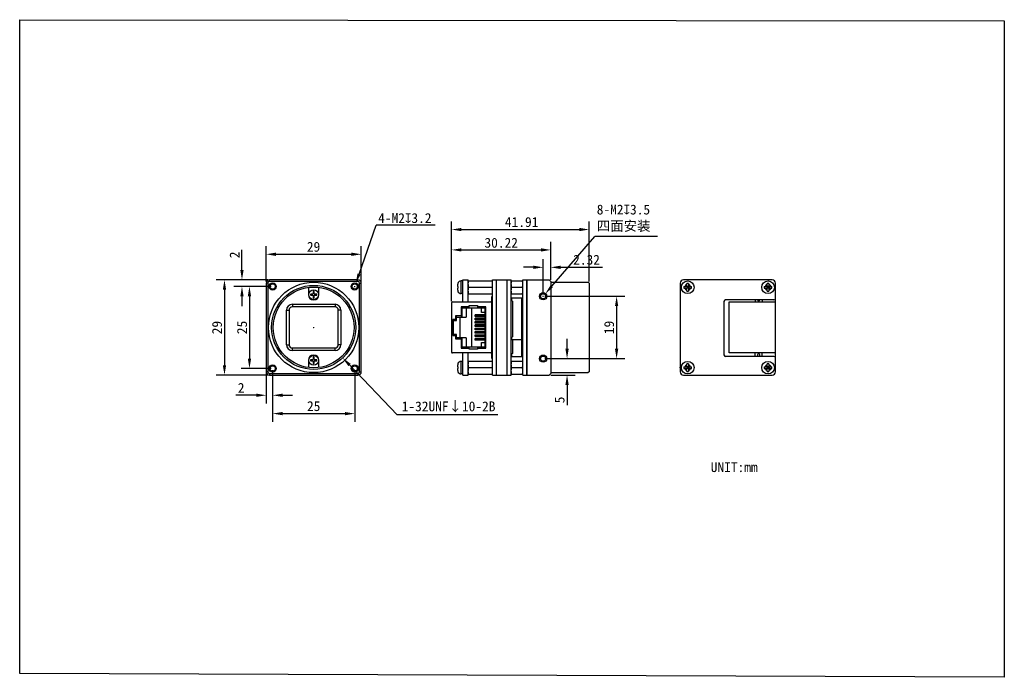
# Model space of a CAD drawing. Header units: millimetres. Extents: x 1 to 301, y 28 to 228.
import ezdxf

# ---------------------------------------------------------------- set-up
doc = ezdxf.new("R2010")
doc.units = ezdxf.units.MM
doc.header["$LTSCALE"] = 16.335
doc.header["$PDMODE"] = 3
doc.header["$PDSIZE"] = 8
doc.layers.get('0').update_dxf_attribs({"linetype": 'CONTINUOUS'})
doc.layers.get('Defpoints').update_dxf_attribs({"linetype": 'CONTINUOUS'})
for name, color, linetype in [('00_COMPONENTS', 7, 'CONTINUOUS'), ('50_ALL_DETAILS', 7, 'CONTINUOUS'), ('51__DRAFT_DIMS', 7, 'CONTINUOUS')]:
    doc.layers.add(name, color=color, linetype=linetype)
doc.layers.add('AM_5', color=3, linetype='CONTINUOUS', lineweight=25)
doc.styles.get("Standard").update_dxf_attribs({"font": 'simfang.ttf'})
doc.dimstyles.new('DIMSTYLE_1', dxfattribs={"dimtxt": 3, "dimasz": 3, "dimexe": 2.5, "dimexo": 0.5, "dimgap": 0.75, "dimtad": 1, "dimdsep": 46, "dimtxsty": 'Standard', "dimblk": '_FILLED', "dimcen": 0.09, "dimclrd": 252, "dimclre": 252, "dimclrt": 252, "dimazin": 2, "dimtp": 0.2, "dimtm": 0.2, "dimtfac": 1, "dimtofl": 0, "dimtmove": 0, "dimatfit": 3, "dimldrblk": '_FILLED', "dimfxl": 1, "dimtolj": 1, "dimarcsym": 0})
doc.dimstyles.new('DIMSTYLE_2', dxfattribs={"dimtxt": 3, "dimasz": 3, "dimexe": 2.5, "dimexo": 0.5, "dimgap": 0.75, "dimtad": 1, "dimdsep": 46, "dimtxsty": 'Standard', "dimblk": '_FILLED', "dimcen": 0.09, "dimclrd": 252, "dimclre": 252, "dimclrt": 252, "dimazin": 2, "dimtp": 0.3, "dimtm": 0.3, "dimtfac": 1, "dimtofl": 0, "dimtmove": 0, "dimatfit": 3, "dimldrblk": '_FILLED', "dimfxl": 1, "dimtolj": 1, "dimarcsym": 0})
doc.dimstyles.new('DIMSTYLE_3', dxfattribs={"dimtxt": 3, "dimasz": 3, "dimexe": 2.5, "dimexo": 0.5, "dimtad": 1, "dimdsep": 46, "dimtxsty": 'Standard', "dimblk": '_FILLED', "dimcen": 0.09, "dimclrd": 252, "dimclre": 252, "dimclrt": 252, "dimazin": 2, "dimtp": 0.1, "dimtm": 0.1, "dimtfac": 1, "dimtofl": 0, "dimtmove": 0, "dimatfit": 1, "dimldrblk": '_FILLED', "dimfxl": 1, "dimtolj": 1, "dimarcsym": 0})
doc.dimstyles.get("Standard").update_dxf_attribs({"dimtxt": 3, "dimasz": 3, "dimexe": 2.5, "dimexo": 0.5, "dimtad": 1, "dimdsep": 46, "dimtxsty": 'Standard', "dimblk": '_FILLED', "dimcen": 0.09, "dimclrd": 252, "dimclre": 252, "dimclrt": 252, "dimazin": 2, "dimtol": 1, "dimtp": 0.01, "dimtm": 0.01, "dimtfac": 1, "dimtofl": 0, "dimtmove": 0, "dimatfit": 3, "dimldrblk": '_FILLED', "dimfxl": 1, "dimtolj": 1, "dimarcsym": 0})
doc.dimstyles.new('STANDARD$0', dxfattribs={"dimtxt": 3, "dimasz": 3, "dimexe": 2.5, "dimexo": 0.5, "dimtad": 1, "dimdsep": 46, "dimtxsty": 'Standard', "dimblk": '_FILLED', "dimcen": 0.09, "dimclrd": 252, "dimclre": 252, "dimclrt": 252, "dimazin": 2, "dimtol": 1, "dimtp": 0.01, "dimtm": 0.01, "dimtfac": 1, "dimtofl": 0, "dimtmove": 0, "dimatfit": 3, "dimldrblk": '_FILLED', "dimfxl": 1, "dimtolj": 1, "dimarcsym": 0})

# ---------------------------------------------------------------- blocks, each defined once
blk = doc.blocks.new('_FILLED')
at = {"color": 0, "linetype": 'ByBlock'}
blk.add_solid([(0, 0), (-1, 0.167), (-1, -0.167)], dxfattribs=at)
blk = doc.blocks.new('*D1')
at = {"layer": '51__DRAFT_DIMS', "color": 252, "lineweight": -2}
for p, q in [((76.74, 148.93), (61.06, 148.93)), ((63.56, 145.93), (63.56, 122.93)), ((76.74, 119.93), (61.06, 119.93))]:
    blk.add_line(p, q, dxfattribs=at)
at = {"layer": 'Defpoints', "color": 0}
for p in [(77.24, 148.93), (63.56, 119.93), (77.24, 119.93)]:
    blk.add_point(p, dxfattribs=at)
at = {"layer": '51__DRAFT_DIMS', "color": 252, "linetype": 'ByBlock', "lineweight": -2, "xscale": 3, "yscale": 3, "zscale": 3}
for p, rotation in [((63.56, 148.93), 89.99999999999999), ((63.56, 119.93), 270)]:
    blk.add_blockref('_FILLED', p, dxfattribs=dict(at, rotation=rotation))
at = {"layer": '51__DRAFT_DIMS', "color": 252, "insert": (59.77, 134.39), "char_height": 3, "attachment_point": 2, "rotation": 90}
blk.add_mtext('\\A1;29', dxfattribs=at)
blk = doc.blocks.new('*D2')
at = {"layer": '51__DRAFT_DIMS', "color": 252, "lineweight": -2}
for p, q in [((76.24, 148.43), (76.24, 159.23)), ((105.24, 148.43), (105.24, 159.23)), ((79.24, 156.73), (102.24, 156.73))]:
    blk.add_line(p, q, dxfattribs=at)
at = {"layer": 'Defpoints', "color": 0}
for p in [(105.24, 156.73), (76.24, 147.93), (105.24, 147.93)]:
    blk.add_point(p, dxfattribs=at)
at = {"layer": '51__DRAFT_DIMS', "color": 252, "lineweight": -2, "xscale": 3, "yscale": 3, "zscale": 3, "rotation": 180}
blk.add_blockref('_FILLED', (76.24, 156.73), dxfattribs=at)
at = {"layer": '51__DRAFT_DIMS', "color": 252, "lineweight": -2, "xscale": 3, "yscale": 3, "zscale": 3}
blk.add_blockref('_FILLED', (105.24, 156.73), dxfattribs=at)
at = {"layer": '51__DRAFT_DIMS', "color": 252, "insert": (90.7, 160.51), "char_height": 3, "attachment_point": 2}
blk.add_mtext('\\A1;29', dxfattribs=at)
blk = doc.blocks.new('*D3')
at = {"layer": '51__DRAFT_DIMS', "color": 252, "lineweight": -2}
for p, q in [((132.76, 142.4), (132.76, 166.76)), ((174.67, 148.4), (174.67, 166.76)), ((135.76, 164.26), (171.67, 164.26))]:
    blk.add_line(p, q, dxfattribs=at)
at = {"layer": 'Defpoints', "color": 0}
for p in [(174.67, 164.26), (174.67, 147.9), (132.76, 141.9)]:
    blk.add_point(p, dxfattribs=at)
at = {"layer": '51__DRAFT_DIMS', "color": 252, "linetype": 'ByBlock', "lineweight": -2, "xscale": 3, "yscale": 3, "zscale": 3, "rotation": 180}
blk.add_blockref('_FILLED', (132.76, 164.26), dxfattribs=at)
at = {"layer": '51__DRAFT_DIMS', "color": 252, "linetype": 'ByBlock', "lineweight": -2, "xscale": 3, "yscale": 3, "zscale": 3}
blk.add_blockref('_FILLED', (174.67, 164.26), dxfattribs=at)
at = {"layer": '51__DRAFT_DIMS', "color": 252, "insert": (154.1, 168.06), "char_height": 3, "attachment_point": 2}
blk.add_mtext('\\A1;41.91', dxfattribs=at)
blk = doc.blocks.new('*D4')
at = {"layer": '51__DRAFT_DIMS', "color": 252, "lineweight": -2}
for p in [(104.56, 150.7), (127.74, 165.58)]:
    blk.add_line(p, (109.76, 165.58), dxfattribs=at)
at = {"layer": '51__DRAFT_DIMS', "color": 252}
for p, q in [((103.24, 146.84), (103.24, 147.02)), ((103.15, 146.93), (103.33, 146.93))]:
    blk.add_line(p, q, dxfattribs=at)
at = {"layer": 'Defpoints', "color": 0}
for p in [(103.57, 147.87), (102.91, 145.98)]:
    blk.add_point(p, dxfattribs=at)
at = {"layer": '51__DRAFT_DIMS', "color": 252, "linetype": 'ByBlock', "lineweight": -2, "xscale": 3, "yscale": 3, "zscale": 3, "rotation": 250.7332682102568}
blk.add_blockref('_FILLED', (103.57, 147.87), dxfattribs=at)
at = {"layer": '51__DRAFT_DIMS', "color": 252, "insert": (110.38, 169.26), "char_height": 3, "attachment_point": 1}
blk.add_mtext('\\A1;{4-M2{\\fgdt;x}3.2}', dxfattribs=at)
blk = doc.blocks.new('*D5')
at = {"layer": '51__DRAFT_DIMS', "color": 252, "lineweight": -2}
for p in [(163.27, 146.96), (195.49, 162.19)]:
    blk.add_line(p, (176.37, 162.19), dxfattribs=at)
at = {"layer": '51__DRAFT_DIMS', "color": 252}
for p, q in [((160.66, 143.84), (160.66, 144.02)), ((160.57, 143.93), (160.75, 143.93))]:
    blk.add_line(p, q, dxfattribs=at)
at = {"layer": 'Defpoints', "color": 0}
for p in [(161.31, 144.69), (160.01, 143.17)]:
    blk.add_point(p, dxfattribs=at)
at = {"layer": '51__DRAFT_DIMS', "color": 252, "linetype": 'ByBlock', "lineweight": -2, "xscale": 3, "yscale": 3, "zscale": 3, "rotation": 229.3091651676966}
blk.add_blockref('_FILLED', (161.31, 144.69), dxfattribs=at)
at = {"layer": '51__DRAFT_DIMS', "color": 252, "insert": (176.99, 171.86), "char_height": 3, "attachment_point": 1}
blk.add_mtext('\\A1;{8-M2{\\fgdt;x}3.5\\P四面安装}', dxfattribs=at)
blk = doc.blocks.new('*D12')
at = {"layer": 'AM_5', "color": 252, "lineweight": -2}
for p, q in [((132.76, 142.4), (132.76, 160.56)), ((162.98, 148.93), (162.98, 160.56)), ((135.76, 158.06), (159.98, 158.06))]:
    blk.add_line(p, q, dxfattribs=at)
at = {"layer": 'Defpoints', "color": 0}
for p in [(162.98, 158.06), (162.98, 148.43), (132.76, 141.9)]:
    blk.add_point(p, dxfattribs=at)
at = {"layer": 'AM_5', "color": 252, "linetype": 'ByBlock', "lineweight": -2, "xscale": 3, "yscale": 3, "zscale": 3, "rotation": 180}
blk.add_blockref('_FILLED', (132.76, 158.06), dxfattribs=at)
at = {"layer": 'AM_5', "color": 252, "linetype": 'ByBlock', "lineweight": -2, "xscale": 3, "yscale": 3, "zscale": 3}
blk.add_blockref('_FILLED', (162.98, 158.06), dxfattribs=at)
at = {"layer": 'AM_5', "color": 252, "insert": (147.87, 160.21), "char_height": 3, "attachment_point": 5}
blk.add_mtext('\\A1;30.22', dxfattribs=at)
blk = doc.blocks.new('*D14')
at = {"color": 252, "lineweight": -2}
for p, q in [((161.16, 143.93), (185.54, 143.93)), ((183.04, 140.93), (183.04, 127.93)), ((161.16, 124.93), (185.54, 124.93))]:
    blk.add_line(p, q, dxfattribs=at)
at = {"layer": 'Defpoints', "color": 0}
for p in [(160.66, 143.93), (160.66, 124.93), (183.04, 124.93)]:
    blk.add_point(p, dxfattribs=at)
at = {"color": 252, "linetype": 'ByBlock', "lineweight": -2, "xscale": 3, "yscale": 3, "zscale": 3}
for p, rotation in [((183.04, 143.93), 90), ((183.04, 124.93), 270)]:
    blk.add_blockref('_FILLED', p, dxfattribs=dict(at, rotation=rotation))
at = {"color": 252, "insert": (180.77, 134.43), "char_height": 3, "attachment_point": 5, "rotation": 90}
blk.add_mtext('\\A1;19{}{{\\H0.7x;}{}}', dxfattribs=at)
blk = doc.blocks.new('*D15')
at = {"color": 252, "lineweight": -2}
for p, q in [((167.94, 127.93), (167.94, 130.93)), ((161.16, 124.93), (170.44, 124.93)), ((162.98, 119.93), (170.44, 119.93)), ((167.94, 116.93), (167.94, 110.77))]:
    blk.add_line(p, q, dxfattribs=at)
at = {"layer": 'Defpoints', "color": 0}
for p in [(160.66, 124.93), (162.48, 119.93), (167.94, 119.93)]:
    blk.add_point(p, dxfattribs=at)
at = {"color": 252, "linetype": 'ByBlock', "lineweight": -2, "xscale": 3, "yscale": 3, "zscale": 3}
for p, rotation in [((167.94, 124.93), 270), ((167.94, 119.93), 90)]:
    blk.add_blockref('_FILLED', p, dxfattribs=dict(at, rotation=rotation))
at = {"color": 252, "insert": (165.67, 112.35), "char_height": 3, "attachment_point": 5, "rotation": 90}
blk.add_mtext('\\A1;5', dxfattribs=at)
blk = doc.blocks.new('*D16')
at = {"color": 252, "lineweight": -2}
for p, q in [((160.66, 144.43), (160.66, 155.25)), ((162.98, 148.93), (162.98, 155.25)), ((157.66, 152.75), (154.66, 152.75)), ((165.98, 152.75), (178.76, 152.75))]:
    blk.add_line(p, q, dxfattribs=at)
at = {"layer": 'Defpoints', "color": 0}
for p in [(162.98, 152.75), (162.98, 148.43), (160.66, 143.93)]:
    blk.add_point(p, dxfattribs=at)
at = {"color": 252, "linetype": 'ByBlock', "lineweight": -2, "xscale": 3, "yscale": 3, "zscale": 3}
blk.add_blockref('_FILLED', (160.66, 152.75), dxfattribs=at)
at = {"color": 252, "linetype": 'ByBlock', "lineweight": -2, "xscale": 3, "yscale": 3, "zscale": 3, "rotation": 180}
blk.add_blockref('_FILLED', (162.98, 152.75), dxfattribs=at)
at = {"color": 252, "insert": (173.87, 155.03), "char_height": 3, "attachment_point": 5}
blk.add_mtext('\\A1;2.32', dxfattribs=at)
blk = doc.blocks.new('*D17')
at = {"color": 252, "lineweight": -2}
for p, q in [((77.74, 146.93), (68.67, 146.93)), ((71.17, 143.93), (71.17, 124.93)), ((77.74, 121.93), (68.67, 121.93))]:
    blk.add_line(p, q, dxfattribs=at)
at = {"layer": 'Defpoints', "color": 0}
for p in [(78.24, 146.93), (71.17, 121.93), (78.24, 121.93)]:
    blk.add_point(p, dxfattribs=at)
at = {"color": 252, "linetype": 'ByBlock', "lineweight": -2, "xscale": 3, "yscale": 3, "zscale": 3}
for p, rotation in [((71.17, 146.93), 90), ((71.17, 121.93), 270)]:
    blk.add_blockref('_FILLED', p, dxfattribs=dict(at, rotation=rotation))
at = {"color": 252, "insert": (68.91, 134.43), "char_height": 3, "attachment_point": 5, "rotation": 90}
blk.add_mtext('\\A1;25', dxfattribs=at)
blk = doc.blocks.new('*D18')
at = {"color": 252, "lineweight": -2}
for p, q in [((78.24, 121.43), (78.24, 105.67)), ((103.24, 121.43), (103.24, 105.67)), ((81.24, 108.17), (100.24, 108.17))]:
    blk.add_line(p, q, dxfattribs=at)
at = {"layer": 'Defpoints', "color": 0}
for p in [(78.24, 121.93), (103.24, 121.93), (103.24, 108.17)]:
    blk.add_point(p, dxfattribs=at)
at = {"color": 252, "linetype": 'ByBlock', "lineweight": -2, "xscale": 3, "yscale": 3, "zscale": 3, "rotation": 180}
blk.add_blockref('_FILLED', (78.24, 108.17), dxfattribs=at)
at = {"color": 252, "linetype": 'ByBlock', "lineweight": -2, "xscale": 3, "yscale": 3, "zscale": 3}
blk.add_blockref('_FILLED', (103.24, 108.17), dxfattribs=at)
at = {"color": 252, "insert": (90.74, 110.44), "char_height": 3, "attachment_point": 5}
blk.add_mtext('\\A1;25', dxfattribs=at)
blk = doc.blocks.new('*D19')
at = {"color": 252, "lineweight": -2}
for p, q in [((76.24, 121.43), (76.24, 111.27)), ((78.24, 121.43), (78.24, 111.27)), ((73.24, 113.77), (67.04, 113.77)), ((81.24, 113.77), (84.24, 113.77))]:
    blk.add_line(p, q, dxfattribs=at)
at = {"layer": 'Defpoints', "color": 0}
for p in [(76.24, 121.93), (78.24, 121.93), (76.24, 113.77)]:
    blk.add_point(p, dxfattribs=at)
at = {"color": 252, "linetype": 'ByBlock', "lineweight": -2, "xscale": 3, "yscale": 3, "zscale": 3}
blk.add_blockref('_FILLED', (76.24, 113.77), dxfattribs=at)
at = {"color": 252, "linetype": 'ByBlock', "lineweight": -2, "xscale": 3, "yscale": 3, "zscale": 3, "rotation": 180}
blk.add_blockref('_FILLED', (78.24, 113.77), dxfattribs=at)
at = {"color": 252, "insert": (68.64, 116.02), "char_height": 3, "attachment_point": 5}
blk.add_mtext('\\A1;2', dxfattribs=at)
blk = doc.blocks.new('*D20')
at = {"color": 252, "lineweight": -2}
for p, q in [((68.89, 151.93), (68.89, 158.13)), ((76.74, 148.93), (66.39, 148.93)), ((77.74, 146.93), (66.39, 146.93)), ((68.89, 143.93), (68.89, 140.93))]:
    blk.add_line(p, q, dxfattribs=at)
at = {"layer": 'Defpoints', "color": 0}
for p in [(77.24, 148.93), (68.89, 146.93), (78.24, 146.93)]:
    blk.add_point(p, dxfattribs=at)
at = {"color": 252, "linetype": 'ByBlock', "lineweight": -2, "xscale": 3, "yscale": 3, "zscale": 3}
for p, rotation in [((68.89, 148.93), 270), ((68.89, 146.93), 90)]:
    blk.add_blockref('_FILLED', p, dxfattribs=dict(at, rotation=rotation))
at = {"color": 252, "insert": (66.64, 156.53), "char_height": 3, "attachment_point": 5, "rotation": 90}
blk.add_mtext('\\A1;2', dxfattribs=at)
blk = doc.blocks.new('*D35')
at = {"color": 252}
for p, q in [((90.65, 134.43), (90.83, 134.43)), ((90.74, 134.34), (90.74, 134.52))]:
    blk.add_line(p, q, dxfattribs=at)
at = {"color": 252, "lineweight": -2}
for p in [(101.64, 123), (146.87, 107.76)]:
    blk.add_line(p, (116.18, 107.76), dxfattribs=at)
at = {"layer": 'Defpoints', "color": 0}
for p in [(81.9, 143.69), (99.57, 125.17)]:
    blk.add_point(p, dxfattribs=at)
at = {"color": 252, "linetype": 'ByBlock', "lineweight": -2, "xscale": 3, "yscale": 3, "zscale": 3, "rotation": 133.6556058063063}
blk.add_blockref('_FILLED', (99.57, 125.17), dxfattribs=at)
at = {"color": 252, "insert": (131.84, 110.21), "char_height": 3, "attachment_point": 5}
blk.add_mtext('\\A1;1-32UNF↓10-2B{}{{\\H0.7x;}{}}', dxfattribs=at)

msp = doc.modelspace()

# ---------------------------------------------------------------- linework, layer by layer
for p, q in [((1.164, 228.206), (301.163, 227.826)), ((1.166, 28.998), (1.164, 228.206)), ((301.163, 227.826), (301.163, 27.826)), ((301.163, 27.826), (1.166, 28.998))]:
    msp.add_line(p, q)
at = {"layer": '00_COMPONENTS', "color": 7}
for p, q in [((76.737, 147.928), (76.237, 147.928)), ((76.237, 147.928), (76.237, 120.928)), ((76.737, 147.928), (76.737, 120.928)), ((104.237, 148.928), (77.237, 148.928)), ((77.237, 148.428), (77.237, 148.928)), ((104.237, 148.428), (77.237, 148.428)), ((104.237, 148.428), (104.237, 148.928)), ((104.737, 147.928), (105.237, 147.928)), ((104.737, 120.928), (104.737, 147.928)), ((105.237, 120.928), (105.237, 147.928)), ((134.63, 146.928), (134.63, 147.569)), ((134.66, 147.848), (134.666, 147.842)), ((135.63, 144.753), (135.63, 148.603)), ((136.16, 148.603), (135.63, 148.603)), ((136.16, 142.203), (136.16, 148.928)), ((136.16, 148.928), (137.76, 148.928)), ((137.76, 142.203), (137.76, 148.928)), ((137.76, 148.678), (145.26, 148.678)), ((145.26, 148.928), (150.86, 148.928)), ((145.26, 119.928), (145.26, 148.928)), ((146.46, 119.928), (146.46, 148.928)), ((149.66, 119.928), (149.66, 148.928)), ((150.86, 119.928), (150.86, 148.928)), ((150.86, 148.678), (154.46, 148.678)), ((154.46, 148.928), (155.66, 148.928)), ((154.46, 119.928), (154.46, 148.928)), ((155.66, 119.928), (155.66, 148.928)), ((155.66, 148.828), (155.76, 148.928)), ((155.76, 148.928), (162.48, 148.928)), ((155.76, 119.928), (155.76, 148.928)), ((162.98, 148.428), (162.48, 148.928)), ((162.98, 148.428), (162.98, 120.428)), ((162.98, 148.201), (174.37, 148.201)), ((174.67, 147.901), (174.37, 148.201)), ((174.67, 147.901), (174.67, 120.956)), ((202.451, 147.928), (202.451, 120.928)), ((230.451, 148.928), (203.451, 148.928)), ((204.363, 147.016), (205.039, 146.34)), ((204.363, 146.34), (205.039, 147.016)), ((204.451, 147.228), (204.451, 147.842)), ((204.951, 147.842), (204.951, 147.228)), ((228.863, 147.016), (229.539, 146.34)), ((228.863, 146.34), (229.539, 147.016)), ((228.951, 147.228), (228.951, 147.842)), ((229.451, 147.842), (229.451, 147.228)), ((231.451, 120.928), (231.451, 147.928)), ((89.137, 146.472), (89.137, 144.428)), ((90.457, 144.608), (89.891, 144.608)), ((89.891, 144.248), (90.457, 144.248)), ((90.557, 145.274), (90.557, 144.708)), ((90.557, 144.148), (90.557, 143.582)), ((90.917, 144.708), (90.917, 145.274)), ((90.917, 143.582), (90.917, 144.148)), ((91.583, 144.608), (91.017, 144.608)), ((91.017, 144.248), (91.583, 144.248)), ((92.337, 144.428), (92.337, 146.472)), ((134.63, 146.928), (134.666, 146.928)), ((134.63, 145.788), (134.63, 146.428)), ((134.666, 146.428), (134.63, 146.428)), ((134.666, 145.514), (134.66, 145.509)), ((136.16, 144.753), (135.63, 144.753)), ((137.76, 144.678), (145.26, 144.678)), ((137.86, 146.678), (145.16, 146.678)), ((150.86, 144.678), (154.46, 144.678)), ((150.96, 146.678), (154.36, 146.678)), ((203.537, 146.928), (204.151, 146.928)), ((203.537, 146.428), (204.151, 146.428)), ((204.451, 146.928), (204.451, 146.428)), ((204.951, 146.928), (204.451, 146.928)), ((204.951, 146.678), (204.451, 146.678)), ((204.951, 146.428), (204.451, 146.428)), ((204.451, 145.514), (204.451, 146.128)), ((204.701, 146.928), (204.701, 146.428)), ((204.951, 146.928), (204.951, 146.428)), ((204.951, 146.128), (204.951, 145.514)), ((205.251, 146.928), (205.865, 146.928)), ((205.251, 146.428), (205.865, 146.428)), ((228.037, 146.928), (228.651, 146.928)), ((228.037, 146.428), (228.651, 146.428)), ((229.451, 146.928), (228.951, 146.928)), ((228.951, 146.928), (228.951, 146.428)), ((229.451, 146.678), (228.951, 146.678)), ((229.451, 146.428), (228.951, 146.428)), ((228.951, 145.514), (228.951, 146.128)), ((229.201, 146.928), (229.201, 146.428)), ((229.451, 146.928), (229.451, 146.428)), ((229.451, 146.128), (229.451, 145.514)), ((229.751, 146.928), (230.365, 146.928)), ((229.751, 146.428), (230.365, 146.428)), ((84.237, 141.478), (97.237, 141.478)), ((84.237, 141.478), (84.237, 140.678)), ((97.237, 141.478), (97.237, 140.678)), ((132.76, 141.903), (132.76, 126.953)), ((133.06, 142.203), (144.76, 142.203)), ((138.16, 141.088), (140.66, 141.088)), ((138.16, 140.388), (138.16, 141.088)), ((140.66, 141.088), (140.66, 140.388)), ((145.06, 143.903), (145.26, 143.903)), ((145.06, 124.953), (145.06, 143.903)), ((154.41, 143.308), (151.06, 143.308)), ((151.06, 143.308), (151.06, 142.508)), ((151.31, 142.408), (151.06, 142.508)), ((151.31, 142.408), (151.31, 131.608)), ((154.11, 125.628), (154.11, 143.308)), ((215.751, 142.328), (215.751, 126.128)), ((230.951, 142.828), (216.251, 142.828)), ((217.331, 142.203), (231.331, 142.203)), ((217.331, 126.653), (217.331, 142.203)), ((225.231, 142.828), (225.231, 142.203)), ((227.431, 142.828), (227.431, 142.203)), ((231.331, 142.203), (231.331, 126.653)), ((82.437, 139.678), (83.237, 139.678)), ((82.437, 129.178), (82.437, 139.678)), ((83.237, 139.678), (83.237, 129.178)), ((97.237, 140.678), (84.237, 140.678)), ((99.037, 139.678), (98.237, 139.678)), ((98.237, 129.178), (98.237, 139.678)), ((99.037, 139.678), (99.037, 129.178)), ((136.01, 140.388), (135.66, 140.738)), ((135.66, 140.738), (135.66, 137.928)), ((138.16, 140.738), (135.66, 140.738)), ((136.01, 137.578), (136.01, 140.388)), ((136.01, 140.388), (142.86, 140.388)), ((137.21, 140.388), (137.21, 137.578)), ((138.86, 140.388), (138.86, 128.468)), ((139.96, 138.253), (142.86, 138.253)), ((139.96, 137.743), (139.96, 138.253)), ((142.86, 138.238), (139.96, 138.238)), ((143.21, 140.738), (140.66, 140.738)), ((141.86, 138.988), (141.86, 140.388)), ((142.86, 138.988), (141.86, 138.988)), ((142.251, 138.238), (142.251, 137.788)), ((142.86, 140.388), (143.21, 140.738)), ((142.86, 140.388), (142.86, 128.468)), ((143.21, 128.118), (143.21, 140.738)), ((133.31, 136.528), (133.11, 136.878)), ((133.91, 136.878), (133.11, 136.878)), ((133.11, 136.878), (133.11, 131.978)), ((133.31, 136.528), (134.26, 136.528)), ((133.31, 132.328), (133.31, 136.528)), ((133.91, 137.928), (134.26, 137.578)), ((135.66, 137.928), (133.91, 137.928)), ((133.91, 137.928), (133.91, 136.878)), ((133.91, 136.878), (134.26, 136.528)), ((134.26, 137.578), (137.21, 137.578)), ((134.26, 136.528), (134.26, 137.578)), ((135.31, 137.578), (135.31, 131.278)), ((136.01, 137.578), (135.66, 137.928)), ((142.86, 137.788), (139.96, 137.788)), ((142.86, 137.743), (139.96, 137.743)), ((139.96, 137.233), (142.86, 137.233)), ((139.96, 136.723), (139.96, 137.233)), ((142.86, 137.218), (139.96, 137.218)), ((142.86, 136.768), (139.96, 136.768)), ((142.86, 136.723), (139.96, 136.723)), ((139.96, 136.213), (142.86, 136.213)), ((139.96, 135.703), (139.96, 136.213)), ((142.86, 136.198), (139.96, 136.198)), ((142.86, 135.748), (139.96, 135.748)), ((142.86, 135.703), (139.96, 135.703)), ((139.96, 135.193), (142.86, 135.193)), ((139.96, 134.683), (139.96, 135.193)), ((142.86, 135.178), (139.96, 135.178)), ((142.251, 137.218), (142.251, 136.768)), ((142.251, 136.198), (142.251, 135.748)), ((142.251, 135.178), (142.251, 134.728)), ((133.11, 131.978), (133.31, 132.328)), ((134.26, 132.328), (133.31, 132.328)), ((133.91, 131.978), (134.26, 132.328)), ((134.26, 131.278), (134.26, 132.328)), ((142.86, 134.728), (139.96, 134.728)), ((142.86, 134.683), (139.96, 134.683)), ((139.96, 134.173), (142.86, 134.173)), ((139.96, 133.663), (139.96, 134.173)), ((142.86, 134.158), (139.96, 134.158)), ((142.86, 133.708), (139.96, 133.708)), ((142.86, 133.663), (139.96, 133.663)), ((139.96, 133.153), (142.86, 133.153)), ((139.96, 132.643), (139.96, 133.153)), ((142.86, 133.138), (139.96, 133.138)), ((142.86, 132.688), (139.96, 132.688)), ((142.86, 132.643), (139.96, 132.643)), ((139.96, 132.133), (142.86, 132.133)), ((139.96, 131.623), (139.96, 132.133)), ((142.86, 132.118), (139.96, 132.118)), ((142.251, 134.158), (142.251, 133.708)), ((142.251, 133.138), (142.251, 132.688)), ((142.251, 132.118), (142.251, 131.668)), ((82.437, 129.178), (83.237, 129.178)), ((99.037, 129.178), (98.237, 129.178)), ((133.11, 131.978), (133.91, 131.978)), ((133.91, 131.978), (133.91, 130.928)), ((134.26, 131.278), (133.91, 130.928)), ((133.91, 130.928), (135.66, 130.928)), ((137.21, 131.278), (134.26, 131.278)), ((135.66, 130.928), (136.01, 131.278)), ((135.66, 130.928), (135.66, 128.118)), ((136.01, 128.468), (136.01, 131.278)), ((137.21, 131.278), (137.21, 128.468)), ((142.86, 131.668), (139.96, 131.668)), ((142.86, 131.623), (139.96, 131.623)), ((139.96, 131.113), (142.86, 131.113)), ((139.96, 130.603), (139.96, 131.113)), ((142.86, 131.098), (139.96, 131.098)), ((142.86, 130.648), (139.96, 130.648)), ((142.86, 130.603), (139.96, 130.603)), ((141.86, 129.868), (142.86, 129.868)), ((141.86, 128.468), (141.86, 129.868)), ((142.251, 131.098), (142.251, 130.648)), ((151.06, 131.508), (151.31, 131.608)), ((151.06, 131.508), (151.06, 130.708)), ((151.06, 130.708), (154.41, 130.708)), ((151.31, 130.708), (151.31, 126.528)), ((84.237, 128.178), (97.237, 128.178)), ((84.237, 127.378), (84.237, 128.178)), ((97.237, 127.378), (84.237, 127.378)), ((97.237, 127.378), (97.237, 128.178)), ((144.76, 126.653), (133.06, 126.653)), ((136.01, 128.468), (135.66, 128.118)), ((135.66, 128.118), (138.16, 128.118)), ((142.86, 128.468), (136.01, 128.468)), ((136.16, 119.928), (136.16, 126.653)), ((137.76, 119.928), (137.76, 126.653)), ((138.16, 127.768), (138.16, 128.468)), ((140.66, 127.768), (138.16, 127.768)), ((140.66, 128.468), (140.66, 127.768)), ((140.66, 128.118), (143.21, 128.118)), ((142.86, 128.468), (143.21, 128.118)), ((151.31, 126.528), (151.06, 126.428)), ((151.06, 126.428), (151.06, 125.628)), ((231.331, 126.653), (217.331, 126.653)), ((225.231, 125.628), (225.231, 126.653)), ((227.431, 125.628), (227.431, 126.653)), ((89.137, 124.428), (89.137, 122.384)), ((90.457, 124.608), (89.891, 124.608)), ((89.891, 124.248), (90.457, 124.248)), ((90.557, 125.274), (90.557, 124.708)), ((90.557, 124.148), (90.557, 123.582)), ((90.917, 124.708), (90.917, 125.274)), ((90.917, 123.582), (90.917, 124.148)), ((91.583, 124.608), (91.017, 124.608)), ((91.017, 124.248), (91.583, 124.248)), ((92.337, 122.384), (92.337, 124.428)), ((134.63, 122.428), (134.63, 123.069)), ((134.66, 123.348), (134.666, 123.342)), ((136.16, 124.103), (135.63, 124.103)), ((135.63, 120.253), (135.63, 124.103)), ((137.76, 124.178), (145.26, 124.178)), ((145.26, 124.953), (145.06, 124.953)), ((150.86, 124.178), (154.46, 124.178)), ((151.06, 125.628), (154.41, 125.628)), ((204.451, 122.728), (204.451, 123.342)), ((204.951, 123.342), (204.951, 122.728)), ((230.951, 125.628), (216.251, 125.628)), ((228.951, 122.728), (228.951, 123.342)), ((229.451, 123.342), (229.451, 122.728)), ((76.737, 120.928), (76.237, 120.928)), ((77.237, 120.428), (104.237, 120.428)), ((77.237, 120.428), (77.237, 119.928)), ((104.237, 120.428), (104.237, 119.928)), ((104.737, 120.928), (105.237, 120.928)), ((134.63, 122.428), (134.666, 122.428)), ((134.666, 121.928), (134.63, 121.928)), ((134.63, 121.288), (134.63, 121.928)), ((134.666, 121.014), (134.66, 121.009)), ((136.16, 120.253), (135.63, 120.253)), ((137.76, 120.178), (145.26, 120.178)), ((137.86, 122.178), (145.16, 122.178)), ((150.86, 120.178), (154.46, 120.178)), ((150.96, 122.178), (154.36, 122.178)), ((155.66, 120.028), (155.76, 119.928)), ((162.98, 120.428), (162.48, 119.928)), ((162.98, 120.655), (174.37, 120.655)), ((174.67, 120.955), (174.37, 120.655)), ((202.392, 122.178), (202.451, 122.281)), ((202.451, 122.075), (202.392, 122.178)), ((203.537, 122.428), (204.151, 122.428)), ((203.537, 121.928), (204.151, 121.928)), ((204.363, 122.516), (205.039, 121.84)), ((204.363, 121.84), (205.039, 122.516)), ((204.951, 122.428), (204.451, 122.428)), ((204.451, 122.428), (204.451, 121.928)), ((204.951, 122.178), (204.451, 122.178)), ((204.951, 121.928), (204.451, 121.928)), ((204.451, 121.014), (204.451, 121.628)), ((204.701, 122.428), (204.701, 121.928)), ((204.951, 122.428), (204.951, 121.928)), ((204.951, 121.628), (204.951, 121.014)), ((205.251, 122.428), (205.865, 122.428)), ((205.251, 121.928), (205.865, 121.928)), ((228.037, 122.428), (228.651, 122.428)), ((228.037, 121.928), (228.651, 121.928)), ((228.863, 122.516), (229.539, 121.84)), ((228.863, 121.84), (229.539, 122.516)), ((229.451, 122.428), (228.951, 122.428)), ((228.951, 122.428), (228.951, 121.928)), ((229.451, 122.178), (228.951, 122.178)), ((229.451, 121.928), (228.951, 121.928)), ((228.951, 121.014), (228.951, 121.628)), ((229.201, 122.428), (229.201, 121.928)), ((229.451, 122.428), (229.451, 121.928)), ((229.451, 121.628), (229.451, 121.014)), ((229.751, 122.428), (230.365, 122.428)), ((229.751, 121.928), (230.365, 121.928)), ((77.237, 119.928), (104.237, 119.928)), ((136.16, 119.928), (137.76, 119.928)), ((145.26, 119.928), (150.86, 119.928)), ((154.46, 119.928), (155.66, 119.928)), ((155.76, 119.928), (162.48, 119.928)), ((203.451, 119.928), (230.451, 119.928))]:
    msp.add_line(p, q, dxfattribs=at)
for centre, radius in [((90.737, 134.428), 13.773), ((78.237, 146.928), 1.1), ((78.237, 146.928), 0.8), ((90.737, 134.428), 12.8), ((103.237, 146.928), 1.1), ((103.237, 146.928), 0.8), ((204.701, 146.678), 1.925), ((229.201, 146.678), 1.925), ((90.737, 134.428), 12.3), ((90.737, 144.428), 1.5), ((160.66, 143.928), 1.1), ((160.66, 143.928), 0.8), ((160.66, 124.928), 1.1), ((78.237, 121.928), 1.1), ((90.737, 124.428), 1.5), ((103.237, 121.928), 1.1), ((160.66, 124.928), 0.8), ((204.701, 122.178), 1.925), ((229.201, 122.178), 1.925), ((78.237, 121.928), 0.8), ((103.237, 121.928), 0.8)]:
    msp.add_circle(centre, radius, dxfattribs=at)
for centre, radius, start, end in [((77.237, 147.928), 1, 90, 180), ((77.237, 147.928), 0.5, 90, 180), ((104.237, 147.928), 1, 0, 90), ((104.237, 147.928), 0.5, 0, 90), ((135.63, 147.603), 1, 90, 165.84067), ((203.451, 147.928), 1, 90, 180), ((204.701, 146.678), 0.925, 105.68035, 164.31965), ((204.151, 147.228), 0.3, 270, 0), ((204.698, 142.356), 5.492, 89.96526, 92.57437), ((204.705, 142.356), 5.492, 87.42563, 90.03474), ((204.701, 146.678), 0.925, 15.68035, 74.31965), ((205.251, 147.228), 0.3, 180, 270), ((229.201, 146.678), 0.925, 105.68035, 164.31965), ((228.651, 147.228), 0.3, 270, 0), ((229.198, 142.356), 5.492, 89.96526, 92.57437), ((229.205, 142.356), 5.492, 87.42563, 90.03474), ((229.201, 146.678), 0.925, 15.68035, 74.31965), ((229.751, 147.228), 0.3, 180, 270), ((230.451, 147.928), 1, 0, 90), ((90.737, 144.428), 1.6, 180, 0), ((90.737, 144.428), 0.95, 174.59946, 185.40054), ((89.891, 144.508), 0.1, 90, 174.59946), ((89.891, 144.348), 0.1, 185.40054, 270), ((90.457, 144.708), 0.1, 270, 0), ((90.457, 144.148), 0.1, 0, 90), ((90.657, 145.274), 0.1, 95.40054, 180), ((90.737, 144.428), 0.95, 84.59946, 95.40054), ((90.817, 145.274), 0.1, 0, 84.59946), ((91.017, 144.708), 0.1, 180, 270), ((91.017, 144.148), 0.1, 90, 180), ((91.583, 144.508), 0.1, 5.40054, 90), ((91.583, 144.348), 0.1, 270, 354.59946), ((90.737, 144.428), 0.95, 354.59946, 5.40054), ((140.154, 146.678), 5.494, 177.39191, 182.60809), ((135.63, 145.753), 1, 194.15933, 270), ((209.026, 146.678), 5.494, 177.39191, 182.60809), ((204.701, 146.678), 0.925, 195.68035, 254.31965), ((204.151, 146.128), 0.3, 0, 90), ((204.698, 151), 5.492, 267.42563, 270.03474), ((204.705, 151), 5.492, 269.96526, 272.57437), ((204.701, 146.678), 0.925, 285.68035, 344.31965), ((205.251, 146.128), 0.3, 90, 180), ((200.377, 146.678), 5.494, 357.39191, 2.60809), ((233.526, 146.678), 5.494, 177.39191, 182.60809), ((229.201, 146.678), 0.925, 195.68035, 254.31965), ((228.651, 146.128), 0.3, 0, 90), ((229.198, 151), 5.492, 267.42563, 270.03474), ((229.205, 151), 5.492, 269.96526, 272.57437), ((229.201, 146.678), 0.925, 285.68035, 344.31965), ((229.751, 146.128), 0.3, 90, 180), ((224.877, 146.678), 5.494, 357.39191, 2.60809), ((84.237, 139.678), 1.8, 90, 180), ((90.657, 143.582), 0.1, 180, 264.59946), ((90.737, 144.428), 0.95, 264.59946, 275.40054), ((90.817, 143.582), 0.1, 275.40054, 0), ((97.237, 139.678), 1.8, 0, 90), ((133.06, 141.903), 0.3, 90, 180), ((144.76, 141.903), 0.3, 0, 90), ((216.251, 142.328), 0.5, 90, 180), ((226.331, 142.903), 0.4, 190.80758, 349.19243), ((230.951, 143.328), 0.5, 270, 0), ((84.237, 139.678), 1, 90, 180), ((97.237, 139.678), 1, 0, 90), ((84.237, 129.178), 1.8, 180, 270), ((84.237, 129.178), 1, 180, 270), ((97.237, 129.178), 1.8, 270, 0), ((97.237, 129.178), 1, 270, 0), ((90.737, 124.428), 1.6, 0, 180), ((133.06, 126.953), 0.3, 180, 270), ((144.76, 126.953), 0.3, 270, 0), ((216.251, 126.128), 0.5, 180, 270), ((226.331, 125.953), 0.4, 305.55174, 234.44873), ((90.737, 124.428), 0.95, 174.59946, 185.40054), ((89.891, 124.508), 0.1, 90, 174.59946), ((89.891, 124.348), 0.1, 185.40054, 270), ((90.457, 124.708), 0.1, 270, 0), ((90.457, 124.148), 0.1, 0, 90), ((90.657, 125.274), 0.1, 95.40054, 180), ((90.657, 123.582), 0.1, 180, 264.59946), ((90.737, 124.428), 0.95, 84.59946, 95.40054), ((90.737, 124.428), 0.95, 264.59946, 275.40054), ((90.817, 125.274), 0.1, 0, 84.59946), ((90.817, 123.582), 0.1, 275.40054, 0), ((91.017, 124.708), 0.1, 180, 270), ((91.017, 124.148), 0.1, 90, 180), ((91.583, 124.508), 0.1, 5.40054, 90), ((91.583, 124.348), 0.1, 270, 354.59946), ((90.737, 124.428), 0.95, 354.59946, 5.40054), ((135.63, 123.103), 1, 90, 165.84067), ((204.701, 122.178), 0.925, 105.68035, 164.31965), ((204.698, 117.856), 5.492, 89.96526, 92.57437), ((204.705, 117.856), 5.492, 87.42563, 90.03474), ((204.701, 122.178), 0.925, 15.68035, 74.31965), ((229.201, 122.178), 0.925, 105.68035, 164.31965), ((229.198, 117.856), 5.492, 89.96526, 92.57437), ((229.205, 117.856), 5.492, 87.42563, 90.03474), ((229.201, 122.178), 0.925, 15.68035, 74.31965), ((230.951, 125.128), 0.5, 0, 90), ((77.237, 120.928), 1, 180, 270), ((77.237, 120.928), 0.5, 180, 270), ((104.237, 120.928), 1, 270, 0), ((104.237, 120.928), 0.5, 270, 0), ((140.154, 122.178), 5.494, 177.39191, 182.60809), ((135.63, 121.253), 1, 194.15933, 270), ((203.451, 120.928), 1, 180, 270), ((209.026, 122.178), 5.494, 177.39191, 182.60809), ((204.701, 122.178), 0.925, 195.68035, 254.31965), ((204.151, 122.728), 0.3, 270, 0), ((204.151, 121.628), 0.3, 0, 90), ((204.698, 126.5), 5.492, 267.42563, 270.03474), ((204.705, 126.5), 5.492, 269.96526, 272.57437), ((205.251, 122.728), 0.3, 180, 270), ((204.701, 122.178), 0.925, 285.68035, 344.31965), ((205.251, 121.628), 0.3, 90, 180), ((200.377, 122.178), 5.494, 357.39191, 2.60809), ((233.526, 122.178), 5.494, 177.39191, 182.60809), ((229.201, 122.178), 0.925, 195.68035, 254.31965), ((228.651, 122.728), 0.3, 270, 0), ((228.651, 121.628), 0.3, 0, 90), ((229.198, 126.5), 5.492, 267.42563, 270.03474), ((229.205, 126.5), 5.492, 269.96526, 272.57437), ((229.751, 122.728), 0.3, 180, 270), ((229.201, 122.178), 0.925, 285.68035, 344.31965), ((229.751, 121.628), 0.3, 90, 180), ((224.877, 122.178), 5.494, 357.39191, 2.60809), ((230.451, 120.928), 1, 270, 0)]:
    msp.add_arc(centre, radius, start, end, dxfattribs=at)
for points in [[(134.666, 147.842), (134.642, 147.754), (134.63, 147.661), (134.63, 147.569)], [(134.63, 145.788), (134.63, 145.696), (134.642, 145.603), (134.666, 145.514)], [(134.666, 123.342), (134.642, 123.254), (134.63, 123.161), (134.63, 123.069)], [(134.63, 121.288), (134.63, 121.196), (134.642, 121.103), (134.666, 121.014)]]:
    msp.add_open_spline(points, degree=3, dxfattribs=at)
for points, knots in [([(137.76, 147.51), (137.764, 147.371), (137.784, 147.091), (137.829, 146.815), (137.86, 146.678)], [0, 0, 0, 0, 0.499324, 1, 1, 1, 1]), ([(137.86, 148.678), (137.847, 148.622), (137.802, 148.396), (137.777, 148.167), (137.767, 147.994)], [0, 0, 0, 0, 0.2506847, 1, 1, 1, 1]), ([(145.253, 147.994), (145.25, 148.052), (145.232, 148.281), (145.198, 148.51), (145.16, 148.678)], [0, 0, 0, 0, 0.2496579, 1, 1, 1, 1]), ([(145.16, 146.678), (145.191, 146.815), (145.236, 147.091), (145.256, 147.371), (145.26, 147.51)], [0, 0, 0, 0, 0.500676, 1, 1, 1, 1]), ([(150.86, 147.51), (150.864, 147.371), (150.884, 147.091), (150.929, 146.815), (150.96, 146.678)], [0, 0, 0, 0, 0.499324, 1, 1, 1, 1]), ([(150.96, 148.678), (150.947, 148.62), (150.9, 148.386), (150.875, 148.148), (150.865, 147.969)], [0, 0, 0, 0, 0.2506925, 1, 1, 1, 1]), ([(154.455, 147.969), (154.452, 148.029), (154.434, 148.267), (154.399, 148.504), (154.36, 148.678)], [0, 0, 0, 0, 0.2496695, 1, 1, 1, 1]), ([(154.36, 146.678), (154.391, 146.815), (154.436, 147.091), (154.456, 147.371), (154.46, 147.51)], [0, 0, 0, 0, 0.500676, 1, 1, 1, 1]), ([(137.86, 146.678), (137.829, 146.542), (137.784, 146.265), (137.764, 145.986), (137.76, 145.846)], [0, 0, 0, 0, 0.500676, 1, 1, 1, 1]), ([(137.76, 145.51), (137.764, 145.371), (137.784, 145.091), (137.829, 144.815), (137.86, 144.678)], [0, 0, 0, 0, 0.4993179, 1, 1, 1, 1]), ([(145.26, 145.846), (145.256, 145.986), (145.236, 146.265), (145.191, 146.542), (145.16, 146.678)], [0, 0, 0, 0, 0.499324, 1, 1, 1, 1]), ([(145.16, 144.678), (145.191, 144.815), (145.236, 145.091), (145.256, 145.371), (145.26, 145.51)], [0, 0, 0, 0, 0.5006821, 1, 1, 1, 1]), ([(150.96, 146.678), (150.929, 146.542), (150.884, 146.265), (150.864, 145.986), (150.86, 145.846)], [0, 0, 0, 0, 0.500676, 1, 1, 1, 1]), ([(150.86, 145.51), (150.864, 145.371), (150.884, 145.091), (150.929, 144.815), (150.96, 144.678)], [0, 0, 0, 0, 0.4993264, 1, 1, 1, 1]), ([(154.46, 145.846), (154.456, 145.986), (154.436, 146.265), (154.391, 146.542), (154.36, 146.678)], [0, 0, 0, 0, 0.499324, 1, 1, 1, 1]), ([(154.36, 144.678), (154.391, 144.815), (154.436, 145.091), (154.456, 145.371), (154.46, 145.51)], [0, 0, 0, 0, 0.5006736, 1, 1, 1, 1]), ([(137.86, 124.178), (137.829, 124.042), (137.784, 123.765), (137.764, 123.486), (137.76, 123.346)], [0, 0, 0, 0, 0.5006823, 1, 1, 1, 1]), ([(137.76, 123.01), (137.764, 122.871), (137.784, 122.591), (137.829, 122.315), (137.86, 122.178)], [0, 0, 0, 0, 0.499324, 1, 1, 1, 1]), ([(145.26, 123.346), (145.256, 123.486), (145.236, 123.765), (145.191, 124.042), (145.16, 124.178)], [0, 0, 0, 0, 0.4993177, 1, 1, 1, 1]), ([(145.16, 122.178), (145.191, 122.315), (145.236, 122.591), (145.256, 122.871), (145.26, 123.01)], [0, 0, 0, 0, 0.500676, 1, 1, 1, 1]), ([(150.96, 124.178), (150.929, 124.042), (150.884, 123.765), (150.864, 123.486), (150.86, 123.346)], [0, 0, 0, 0, 0.5006737, 1, 1, 1, 1]), ([(150.86, 123.01), (150.864, 122.871), (150.884, 122.591), (150.929, 122.315), (150.96, 122.178)], [0, 0, 0, 0, 0.499324, 1, 1, 1, 1]), ([(154.46, 123.346), (154.456, 123.486), (154.436, 123.765), (154.391, 124.042), (154.36, 124.178)], [0, 0, 0, 0, 0.4993263, 1, 1, 1, 1]), ([(154.36, 122.178), (154.391, 122.315), (154.436, 122.591), (154.456, 122.871), (154.46, 123.01)], [0, 0, 0, 0, 0.500676, 1, 1, 1, 1]), ([(137.86, 122.178), (137.829, 122.042), (137.784, 121.765), (137.764, 121.486), (137.76, 121.346)], [0, 0, 0, 0, 0.500676, 1, 1, 1, 1]), ([(137.767, 120.861), (137.77, 120.804), (137.788, 120.575), (137.822, 120.346), (137.86, 120.178)], [0, 0, 0, 0, 0.2496578, 1, 1, 1, 1]), ([(145.254, 121.486), (145.25, 121.544), (145.233, 121.776), (145.199, 122.008), (145.16, 122.178)], [0, 0, 0, 0, 0.249664, 1, 1, 1, 1]), ([(145.16, 120.178), (145.191, 120.315), (145.236, 120.591), (145.256, 120.871), (145.26, 121.01)], [0, 0, 0, 0, 0.5006821, 1, 1, 1, 1]), ([(150.86, 121.01), (150.864, 120.871), (150.884, 120.591), (150.929, 120.315), (150.96, 120.178)], [0, 0, 0, 0, 0.4993264, 1, 1, 1, 1]), ([(150.96, 122.178), (150.947, 122.121), (150.901, 121.893), (150.876, 121.66), (150.866, 121.486)], [0, 0, 0, 0, 0.2506851, 1, 1, 1, 1]), ([(154.46, 121.346), (154.456, 121.486), (154.436, 121.765), (154.391, 122.042), (154.36, 122.178)], [0, 0, 0, 0, 0.499324, 1, 1, 1, 1]), ([(154.36, 120.178), (154.373, 120.236), (154.42, 120.47), (154.445, 120.708), (154.455, 120.886)], [0, 0, 0, 0, 0.2506917, 1, 1, 1, 1])]:
    msp.add_open_spline(points, degree=3, knots=knots, dxfattribs=at)

# ---------------------------------------------------------------- texts
at = {"layer": '50_ALL_DETAILS', "color": 7, "insert": (211.721, 93.373), "char_height": 3, "width": 15.42188, "attachment_point": 1, "line_spacing_factor": 0.9}
msp.add_mtext('{\\C252;UNIT:mm}', dxfattribs=at)

# ---------------------------------------------------------------- dimensions: what is measured, and where the dimension line sits
for base, p1, p2, picture, middle in [((68.893, 146.928), (77.237, 148.928), (78.237, 146.928), '*D20', (68.893, 156.527)), ((167.938, 119.928), (160.66, 124.928), (162.48, 119.928), '*D15', (167.938, 112.347))]:
    dim = msp.add_linear_dim(base=base, p1=p1, p2=p2, angle=90, dimstyle='DIMSTYLE_1')
    dim.commit()
    dim.dimension.update_dxf_attribs({"geometry": picture, "text_midpoint": middle, "dimtype": 160})
dim = msp.add_linear_dim(base=(162.98, 152.75), p1=(160.66, 143.928), p2=(162.98, 148.428), dimstyle='DIMSTYLE_1')
dim.commit()
dim.dimension.update_dxf_attribs({"geometry": '*D16', "text_midpoint": (173.87, 155.026)})
dim = msp.add_linear_dim(base=(71.172, 121.928), p1=(78.237, 146.928), p2=(78.237, 121.928), angle=90, dimstyle='DIMSTYLE_1')
dim.commit()
dim.dimension.update_dxf_attribs({"geometry": '*D17', "text_midpoint": (68.905, 134.428)})
dim = msp.add_diameter_dim_2p(p1=(81.901, 143.689), p2=(99.573, 125.167), text='1-32UNF↓10-2B{}{{\\H0.7x;}{}}', dimstyle='Standard', override={"dimtoh": 252, "dimlfac": 1, "dimtofl": 0, "dimatfit": 3})
dim.commit()
dim.dimension.update_dxf_attribs({"geometry": '*D35', "text_midpoint": (131.838, 107.764), "dimtype": 163})
dim = msp.add_linear_dim(base=(183.038, 124.928), p1=(160.66, 143.928), p2=(160.66, 124.928), angle=90, text='<>{}{{\\H0.7x;}{}}', dimstyle='DIMSTYLE_1', override={"dimdec": 0})
dim.commit()
dim.dimension.update_dxf_attribs({"geometry": '*D14', "text_midpoint": (180.771, 134.428)})
for base, p2, picture, middle in [((76.237, 113.773), (76.237, 121.928), '*D19', (68.639, 113.773)), ((103.237, 108.169), (103.237, 121.928), '*D18', (90.737, 108.169))]:
    dim = msp.add_linear_dim(base=base, p1=(78.237, 121.928), p2=p2, dimstyle='DIMSTYLE_1')
    dim.commit()
    dim.dimension.update_dxf_attribs({"geometry": picture, "text_midpoint": middle, "dimtype": 160})
at = {"layer": '51__DRAFT_DIMS', "color": 7}
for p1, p2, text, picture, middle in [((160.008, 143.17), (161.312, 144.686), '{8-M<>{\\fgdt;x}3.5\\P四面安装}', '*D5', (186.238, 162.194)), ((102.907, 145.984), (103.567, 147.872), '{4-M<>{\\fgdt;x}3.2}', '*D4', (119.062, 165.581))]:
    dim = msp.add_diameter_dim_2p(p1=p1, p2=p2, text=text, dimstyle='DIMSTYLE_3', override={"dimtih": 1, "dimtoh": 1, "dimpost": '<>'}, dxfattribs=at)
    dim.commit()
    dim.dimension.update_dxf_attribs({"geometry": picture, "text_midpoint": middle, "dimtype": 163})
for base, p1, p2, dimstyle, picture, middle in [((174.67, 164.257), (132.76, 141.903), (174.67, 147.901), 'DIMSTYLE_2', '*D3', (154.097, 164.257)), ((105.237, 156.726), (76.237, 147.928), (105.237, 147.928), 'DIMSTYLE_1', '*D2', (90.699, 156.726))]:
    dim = msp.add_linear_dim(base=base, p1=p1, p2=p2, dimstyle=dimstyle, dxfattribs=at)
    dim.commit()
    dim.dimension.update_dxf_attribs({"geometry": picture, "text_midpoint": middle, "dimtype": 160})
dim = msp.add_linear_dim(base=(63.559, 119.928), p1=(77.237, 148.928), p2=(77.237, 119.928), angle=270, dimstyle='DIMSTYLE_1', dxfattribs=at)
dim.commit()
dim.dimension.update_dxf_attribs({"geometry": '*D1', "text_midpoint": (63.559, 134.39), "dimtype": 160})
at = {"layer": 'AM_5'}
dim = msp.add_linear_dim(base=(162.98, 158.055), p1=(132.76, 141.903), p2=(162.98, 148.428), dimstyle='STANDARD$0', override={"dimtol": 0}, dxfattribs=at)
dim.commit()
dim.dimension.update_dxf_attribs({"geometry": '*D12', "text_midpoint": (147.87, 158.055), "dimtype": 160})

doc.saveas('drawing.dxf')
